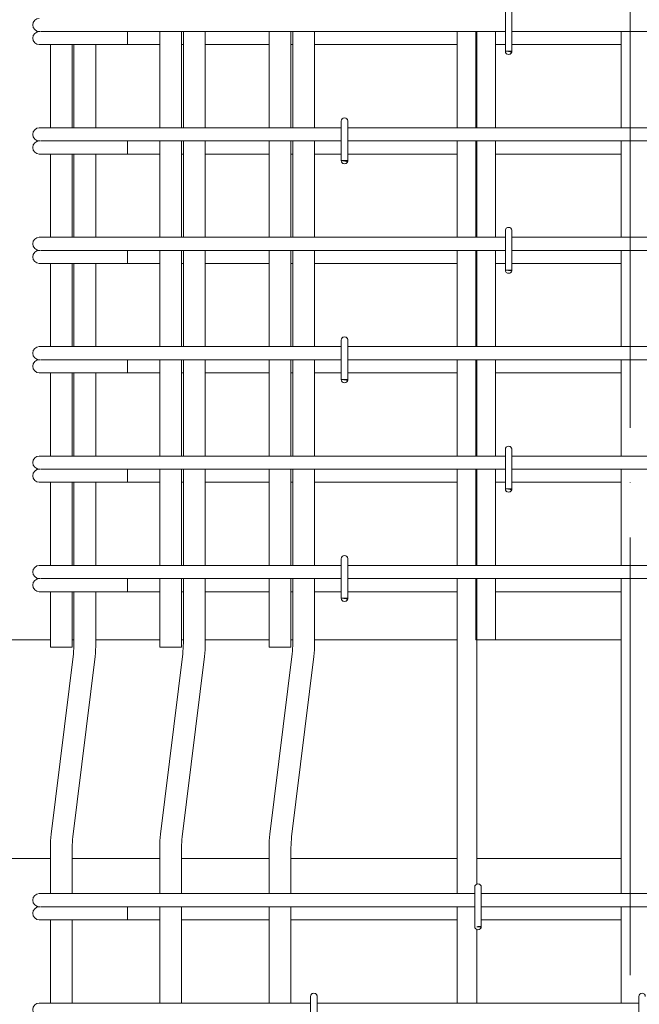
# Model space of a CAD drawing. Header units: millimetres. Extents: x 16591 to 27072, y 2073 to 10123.
# Tile 18 of 34: x 21139 to 21706, y 3767 to 4667. Entities that reach past the tile are written whole.
import ezdxf

# ---------------------------------------------------------------- set-up
doc = ezdxf.new("R2010")
doc.units = ezdxf.units.MM
doc.linetypes.add('ADSK_Линия сетки', pattern=[500, 400, -50, 0, -50])
for name, color, linetype, lineweight in [('A-____-____-DIMS', 211, 'Continuous', 9), ('A-____-____-DIMS-25', 211, 'Continuous', 9), ('A-FLOR-____-MCUT', 192, 'Continuous', 50), ('S-GRID-____-OTLN', 1, 'Continuous', 9), ('S-RBAR-____-OTLN', 171, 'Continuous', 100)]:
    doc.layers.add(name, color=color, linetype=linetype, lineweight=lineweight)
doc.styles.add('GOST Common_I_5', font='GOST_Common Italic.ttf', dxfattribs={"width": 0.8, "height": 62.5})
doc.dimstyles.new('ADSK_Для_арматуры_Основной_2_5_мм_шаг_кол-во_Стрелки_точный', dxfattribs={"dimscale": 304.8, "dimtxt": 0.206224, "dimasz": 0, "dimexe": 0.123031, "dimexo": 0.000403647, "dimgap": 0.032808, "dimtad": 1, "dimdec": 0, "dimlfac": 304.8, "dimdsep": 46, "dimtxsty": 'GOST Common_I_5', "dimblk2": 'NONE', "dimsah": 1, "dimcen": 0.09, "dimdle": 0.123031, "dimazin": 0, "dimtfac": 1, "dimtdec": 4, "dimtix": 1, "dimtmove": 0, "dimatfit": 3, "dimfxl": 1, "dimtvp": 1, "dimtfill": 1, "dimtolj": 1, "dimtzin": 0, "dimarcsym": 2})
doc.dimstyles.new('ADSK_Округление_5мм__Узкий__3', dxfattribs={"dimscale": 304.8, "dimtxt": 0.206224, "dimasz": 0.147638, "dimexe": 0.123031, "dimexo": 0.000269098, "dimgap": 0.032808, "dimtad": 1, "dimdec": 0, "dimlfac": 304.8, "dimrnd": 5, "dimdsep": 46, "dimtxsty": 'GOST Common_I_5', "dimblk1": 'OBLIQUE', "dimblk2": 'OBLIQUE', "dimsah": 1, "dimcen": 0.09, "dimdle": 0.123031, "dimazin": 0, "dimtfac": 1, "dimtdec": 4, "dimtix": 1, "dimtmove": 1, "dimatfit": 3, "dimfxl": 1, "dimtvp": 1, "dimtfill": 1, "dimtolj": 1, "dimtzin": 0, "dimlwd": 20, "dimlwe": 20, "dimarcsym": 2})

# ---------------------------------------------------------------- blocks, each defined once
blk = doc.blocks.new('DIMBLOCK30-КЖ1_ПЭ_ВЭ2_Армирование_Пилоны_Пм-2_1_1-1')
at = {"layer": 'A-____-____-DIMS-25', "lineweight": 40}
for points in [[(20854.82, 4750), (20844.95, 4675), (20864.69, 4675)], [(20854.82, 4150), (20864.69, 4225), (20844.95, 4225)]]:
    blk.add_hatch(color=256, dxfattribs=at).paths.add_polyline_path(points)
at = {"layer": 'A-____-____-DIMS-25'}
for p, q in [((20854.82, 4787.5), (20854.82, 4112.5)), ((20854.82, 4750), (20817.32, 4750)), ((20854.82, 4750), (21113.58, 4750)), ((20854.82, 4150), (20817.32, 4150)), ((20854.82, 4150), (21113.58, 4150))]:
    blk.add_line(p, q, dxfattribs=at)
at = {"layer": 'A-____-____-DIMS-25', "lineweight": 40}
for p, q in [((20854.82, 4750), (20844.95, 4675)), ((20864.69, 4675), (20854.82, 4750)), ((20844.95, 4675), (20864.69, 4675)), ((20864.69, 4225), (20844.95, 4225)), ((20844.95, 4225), (20854.82, 4150)), ((20854.82, 4150), (20864.69, 4225))]:
    blk.add_line(p, q, dxfattribs=at)
at = {"layer": 'A-____-____-DIMS-25', "color": 0, "insert": (20763.14, 4296.59), "char_height": 62.5, "width": 368.194, "attachment_point": 1, "rotation": 90, "line_spacing_factor": 1.022761, "style": 'GOST Common_I_5', "bg_fill": 3, "box_fill_scale": 1.25, "bg_fill_color": 256, "bg_fill_true_color": 13158600, "bg_fill_transparency": 0}
blk.add_mtext('100x6=600', dxfattribs=at)
blk = doc.blocks.new('_None')
blk = doc.blocks.new('DIMBLOCK31-КЖ1_ПЭ_ВЭ2_Армирование_Пилоны_Пм-2_1_1-1')
at = {"layer": 'A-____-____-DIMS-25', "lineweight": 20}
for p, q in [((20854.82, 4187.5), (20854.82, 4062.5)), ((20854.82, 4150), (20817.32, 4150)), ((20854.82, 4150), (21126.08, 4150)), ((20854.82, 4074.78), (20854.82, 4125)), ((20854.82, 4100), (20817.32, 4100)), ((20854.82, 4100), (20861.64, 4100)), ((20854.82, 3991.97), (20854.82, 4074.78))]:
    blk.add_line(p, q, dxfattribs=at)
at = {"layer": 'A-____-____-DIMS-25', "lineweight": 40}
for p, q in [((20854.82, 4150), (20832.32, 4172.5)), ((20854.82, 4150), (20877.32, 4127.5)), ((20854.82, 4100), (20832.32, 4122.5)), ((20854.82, 4100), (20877.32, 4077.5))]:
    blk.add_line(p, q, dxfattribs=at)
at = {"layer": 'A-____-____-DIMS-25', "color": 0, "lineweight": 20, "insert": (20763.14, 3991.97), "char_height": 62.5, "width": 84.3778, "attachment_point": 1, "rotation": 90, "line_spacing_factor": 1.022761, "style": 'GOST Common_I_5', "bg_fill": 3, "box_fill_scale": 1.25, "bg_fill_color": 256, "bg_fill_true_color": 13158600, "bg_fill_transparency": 0}
blk.add_mtext('50', dxfattribs=at)
blk = doc.blocks.new('_Oblique')
at = {"color": 0, "linetype": 'ByBlock', "lineweight": -2}
blk.add_line((-0.5, -0.5), (0.5, 0.5), dxfattribs=at)

msp = doc.modelspace()

# ---------------------------------------------------------------- hatches: boundary and pattern name
at = {"layer": 'S-RBAR-____-OTLN', "lineweight": 20}
for points in [[(21588.4774, 4637.302), (21589.0732, 4638), (21583.1754, 4638), (21586.1754, 4637.605)], [(21438.4774, 4537.302), (21439.0732, 4538), (21433.1754, 4538), (21438.0487, 4537.3584)], [(21588.4774, 4437.302), (21589.0732, 4438), (21583.1754, 4438), (21586.1754, 4437.605)], [(21438.4774, 4337.302), (21439.0732, 4338), (21433.1754, 4338), (21438.0487, 4337.3584)], [(21588.4774, 4237.302), (21589.0732, 4238), (21583.1754, 4238), (21586.1754, 4237.605)], [(21438.4774, 4137.302), (21439.0732, 4138), (21433.1754, 4138), (21438.0487, 4137.3584)]]:
    msp.add_hatch(color=256, dxfattribs=at).paths.add_polyline_path(points)
h = msp.add_hatch(color=256, dxfattribs=at)
edge = h.paths.add_edge_path()
edge.add_arc((21586.1754, 4638), 3, 339.0594289, 360)
edge.add_line((21589.1754, 4638), (21586.1754, 4638))
edge.add_line((21586.1754, 4638), (21588.9773, 4636.9278))
h = msp.add_hatch(color=256, dxfattribs=at)
edge = h.paths.add_edge_path()
edge.add_arc((21436.1754, 4538), 3, 339.0594289, 360)
edge.add_line((21439.1754, 4538), (21436.1754, 4538))
edge.add_line((21436.1754, 4538), (21438.9773, 4536.9278))
h = msp.add_hatch(color=256, dxfattribs=at)
edge = h.paths.add_edge_path()
edge.add_arc((21586.1754, 4438), 3, 339.0594289, 360)
edge.add_line((21589.1754, 4438), (21586.1754, 4438))
edge.add_line((21586.1754, 4438), (21588.9773, 4436.9278))
h = msp.add_hatch(color=256, dxfattribs=at)
edge = h.paths.add_edge_path()
edge.add_arc((21436.1754, 4338), 3, 339.0594289, 360)
edge.add_line((21439.1754, 4338), (21436.1754, 4338))
edge.add_line((21436.1754, 4338), (21438.9773, 4336.9278))
h = msp.add_hatch(color=256, dxfattribs=at)
edge = h.paths.add_edge_path()
edge.add_arc((21586.1754, 4238), 3, 339.0594289, 360)
edge.add_line((21589.1754, 4238), (21586.1754, 4238))
edge.add_line((21586.1754, 4238), (21588.9773, 4236.9278))
h = msp.add_hatch(color=256, dxfattribs=at)
edge = h.paths.add_edge_path()
edge.add_arc((21436.1754, 4138), 3, 339.0594289, 360)
edge.add_line((21439.1754, 4138), (21436.1754, 4138))
edge.add_line((21436.1754, 4138), (21438.9773, 4136.9278))
at = {"layer": 'S-RBAR-____-OTLN', "lineweight": 9}
msp.add_hatch(color=8, dxfattribs=at).paths.add_polyline_path([(21560.4774, 3837.302), (21561.0732, 3838), (21557.1754, 3837.7367), (21558.1754, 3837.605)])
h = msp.add_hatch(color=8, dxfattribs=at)
edge = h.paths.add_edge_path()
edge.add_arc((21558.1754, 3838), 3, 339.0594289, 360)
edge.add_line((21561.1754, 3838), (21558.1754, 3838))
edge.add_line((21558.1754, 3838), (21560.9773, 3836.9278))

# ---------------------------------------------------------------- linework, layer by layer
at = {"layer": 'A-FLOR-____-MCUT', "color": 8, "lineweight": 9}
for p, q in [((21167.1754, 4100), (20696.7575, 4100)), ((21188.7834, 4100), (21187.1754, 4100)), ((21267.1754, 4100), (21208.7834, 4100)), ((21288.7834, 4100), (21287.1754, 4100)), ((21367.1754, 4100), (21308.7834, 4100)), ((21388.7834, 4100), (21387.1754, 4100)), ((21539.1754, 4100), (21408.7834, 4100)), ((21689.1754, 4100), (21574.1754, 4100)), ((20696.7575, 3900), (21167.1754, 3900)), ((21187.1754, 3900), (21267.1754, 3900)), ((21287.1754, 3900), (21367.1754, 3900)), ((21387.1754, 3900), (21539.1754, 3900)), ((21557.1754, 3900), (21689.1754, 3900))]:
    msp.add_line(p, q, dxfattribs=at)
at = {"layer": 'S-GRID-____-OTLN', "linetype": 'ADSK_Линия сетки'}
msp.add_line((21697.1748, 2793.4142), (21697.1748, 10065.0128), dxfattribs=at)
at = {"layer": 'S-RBAR-____-OTLN', "lineweight": 20}
for p, q in [((21583.1754, 4674), (21583.1754, 4638)), ((21589.1754, 4674), (21589.1754, 4638)), ((21157.084, 4656), (21158.3107, 4656)), ((21158.6342, 4656), (21159.5335, 4656)), ((21159.5299, 4656), (21162.5661, 4656)), ((21162.5552, 4656), (21164.9467, 4656)), ((21164.9496, 4656), (21169.0362, 4656)), ((21169.0182, 4656), (21172.2607, 4656)), ((21172.243, 4656), (21177.4078, 4656)), ((21177.3859, 4656), (21181.2761, 4656)), ((21181.2531, 4656), (21187.0645, 4656)), ((21187.0431, 4656), (21191.1692, 4656)), ((21191.1451, 4656), (21193.084, 4656)), ((21583.1754, 4656), (21193.084, 4656)), ((21237.7569, 4656), (21237.7569, 4644)), ((21267.1754, 4656), (21267.1754, 4568)), ((21287.1754, 4656), (21287.1754, 4568)), ((21367.1754, 4656), (21367.1754, 4568)), ((21387.1754, 4656), (21387.1754, 4568)), ((21556.1754, 4568), (21556.1754, 4656)), ((21574.1754, 4568), (21574.1754, 4656)), ((21883.1754, 4656), (21589.1754, 4656)), ((21157.084, 4644), (21218.5398, 4644)), ((21167.1754, 4644), (21167.1754, 4568)), ((21187.1754, 4644), (21187.1754, 4568)), ((21237.7569, 4644), (21218.5398, 4644)), ((21237.7569, 4644), (21267.1754, 4644)), ((21287.1754, 4644), (21288.7834, 4644)), ((21308.7834, 4644), (21367.1754, 4644)), ((21387.1754, 4644), (21388.7834, 4644)), ((21408.7834, 4644), (21539.1754, 4644)), ((21574.1754, 4644), (21583.1754, 4644)), ((21589.1754, 4644), (21689.1754, 4644)), ((21589.0732, 4638), (21583.1754, 4638)), ((21583.1754, 4638), (21586.1754, 4637.605)), ((21589.1754, 4638), (21586.1754, 4638)), ((21586.1754, 4638), (21588.9773, 4636.9278)), ((21586.1754, 4637.605), (21588.4774, 4637.302)), ((21588.4774, 4637.302), (21589.0732, 4638)), ((21433.1754, 4574), (21433.1754, 4538)), ((21439.1754, 4574), (21439.1754, 4538)), ((21157.084, 4568), (21167.6282, 4568)), ((21167.6282, 4568), (21193.084, 4568)), ((21433.1754, 4568), (21193.084, 4568)), ((21733.1754, 4568), (21439.1754, 4568)), ((21157.084, 4556), (21158.3107, 4556)), ((21158.6342, 4556), (21159.5335, 4556)), ((21159.5299, 4556), (21162.5661, 4556)), ((21162.5552, 4556), (21164.9467, 4556)), ((21164.9496, 4556), (21169.0362, 4556)), ((21169.0182, 4556), (21172.2607, 4556)), ((21172.243, 4556), (21177.4078, 4556)), ((21177.3859, 4556), (21181.2761, 4556)), ((21181.2531, 4556), (21187.0645, 4556)), ((21187.0431, 4556), (21191.1692, 4556)), ((21191.1451, 4556), (21193.084, 4556)), ((21433.1754, 4556), (21193.084, 4556)), ((21237.7569, 4556), (21237.7569, 4544)), ((21267.1754, 4556), (21267.1754, 4468)), ((21287.1754, 4556), (21287.1754, 4468)), ((21367.1754, 4556), (21367.1754, 4468)), ((21387.1754, 4556), (21387.1754, 4468)), ((21733.1754, 4556), (21439.1754, 4556)), ((21556.1754, 4468), (21556.1754, 4556)), ((21574.1754, 4468), (21574.1754, 4556)), ((21157.084, 4544), (21218.5398, 4544)), ((21167.1754, 4544), (21167.1754, 4468)), ((21187.1754, 4544), (21187.1754, 4468)), ((21237.7569, 4544), (21218.5398, 4544)), ((21237.7569, 4544), (21267.1754, 4544)), ((21287.1754, 4544), (21288.7834, 4544)), ((21308.7834, 4544), (21367.1754, 4544)), ((21387.1754, 4544), (21388.7834, 4544)), ((21408.7834, 4544), (21433.1754, 4544)), ((21439.0732, 4538), (21433.1754, 4538)), ((21433.1754, 4538), (21438.0487, 4537.3584)), ((21439.1754, 4538), (21436.1754, 4538)), ((21436.1754, 4538), (21438.9773, 4536.9278)), ((21438.0487, 4537.3584), (21438.4774, 4537.302)), ((21438.4774, 4537.302), (21439.0732, 4538)), ((21439.1754, 4544), (21539.1754, 4544)), ((21574.1754, 4544), (21689.1754, 4544)), ((21583.1754, 4474), (21583.1754, 4438)), ((21589.1754, 4474), (21589.1754, 4438)), ((21157.084, 4468), (21167.6282, 4468)), ((21167.6282, 4468), (21193.084, 4468)), ((21583.1754, 4468), (21193.084, 4468)), ((21883.1754, 4468), (21589.1754, 4468)), ((21157.084, 4456), (21158.3107, 4456)), ((21158.6342, 4456), (21159.5335, 4456)), ((21159.5299, 4456), (21162.5661, 4456)), ((21162.5552, 4456), (21164.9467, 4456)), ((21164.9496, 4456), (21169.0362, 4456)), ((21169.0182, 4456), (21172.2607, 4456)), ((21172.243, 4456), (21177.4078, 4456)), ((21177.3859, 4456), (21181.2761, 4456)), ((21181.2531, 4456), (21187.0645, 4456)), ((21187.0431, 4456), (21191.1692, 4456)), ((21191.1451, 4456), (21193.084, 4456)), ((21583.1754, 4456), (21193.084, 4456)), ((21237.7569, 4456), (21237.7569, 4444)), ((21267.1754, 4456), (21267.1754, 4368)), ((21287.1754, 4456), (21287.1754, 4368)), ((21367.1754, 4456), (21367.1754, 4368)), ((21387.1754, 4456), (21387.1754, 4368)), ((21556.1754, 4368), (21556.1754, 4456)), ((21574.1754, 4368), (21574.1754, 4456)), ((21883.1754, 4456), (21589.1754, 4456)), ((21157.084, 4444), (21218.5398, 4444)), ((21167.1754, 4444), (21167.1754, 4368)), ((21187.1754, 4444), (21187.1754, 4368)), ((21237.7569, 4444), (21218.5398, 4444)), ((21237.7569, 4444), (21267.1754, 4444)), ((21287.1754, 4444), (21288.7834, 4444)), ((21308.7834, 4444), (21367.1754, 4444)), ((21387.1754, 4444), (21388.7834, 4444)), ((21408.7834, 4444), (21539.1754, 4444)), ((21574.1754, 4444), (21583.1754, 4444)), ((21589.0732, 4438), (21583.1754, 4438)), ((21583.1754, 4438), (21586.1754, 4437.605)), ((21589.1754, 4438), (21586.1754, 4438)), ((21586.1754, 4438), (21588.9773, 4436.9278)), ((21586.1754, 4437.605), (21588.4774, 4437.302)), ((21588.4774, 4437.302), (21589.0732, 4438)), ((21589.1754, 4444), (21689.1754, 4444)), ((21433.1754, 4374), (21433.1754, 4338)), ((21439.1754, 4374), (21439.1754, 4338)), ((21157.084, 4368), (21167.6282, 4368)), ((21167.6282, 4368), (21193.084, 4368)), ((21433.1754, 4368), (21193.084, 4368)), ((21733.1754, 4368), (21439.1754, 4368)), ((21157.084, 4356), (21158.3107, 4356)), ((21158.6342, 4356), (21159.5335, 4356)), ((21159.5299, 4356), (21162.5661, 4356)), ((21162.5552, 4356), (21164.9467, 4356)), ((21164.9496, 4356), (21169.0362, 4356)), ((21169.0182, 4356), (21172.2607, 4356)), ((21172.243, 4356), (21177.4078, 4356)), ((21177.3859, 4356), (21181.2761, 4356)), ((21181.2531, 4356), (21187.0645, 4356)), ((21187.0431, 4356), (21191.1692, 4356)), ((21191.1451, 4356), (21193.084, 4356)), ((21433.1754, 4356), (21193.084, 4356)), ((21237.7569, 4356), (21237.7569, 4344)), ((21267.1754, 4356), (21267.1754, 4268)), ((21287.1754, 4356), (21287.1754, 4268)), ((21367.1754, 4356), (21367.1754, 4268)), ((21387.1754, 4356), (21387.1754, 4268)), ((21733.1754, 4356), (21439.1754, 4356)), ((21556.1754, 4268), (21556.1754, 4356)), ((21574.1754, 4268), (21574.1754, 4356)), ((21157.084, 4344), (21218.5398, 4344)), ((21167.1754, 4344), (21167.1754, 4268)), ((21187.1754, 4344), (21187.1754, 4268)), ((21237.7569, 4344), (21218.5398, 4344)), ((21237.7569, 4344), (21267.1754, 4344)), ((21287.1754, 4344), (21288.7834, 4344)), ((21308.7834, 4344), (21367.1754, 4344)), ((21387.1754, 4344), (21388.7834, 4344)), ((21408.7834, 4344), (21433.1754, 4344)), ((21439.1754, 4338), (21436.1754, 4338)), ((21436.1754, 4338), (21438.9773, 4336.9278)), ((21439.1754, 4344), (21539.1754, 4344)), ((21574.1754, 4344), (21689.1754, 4344)), ((21439.0732, 4338), (21433.1754, 4338)), ((21433.1754, 4338), (21438.0487, 4337.3584)), ((21438.0487, 4337.3584), (21438.4774, 4337.302)), ((21438.4774, 4337.302), (21439.0732, 4338)), ((21157.084, 4268), (21167.6282, 4268)), ((21167.6282, 4268), (21193.084, 4268)), ((21583.1754, 4268), (21193.084, 4268)), ((21583.1754, 4274), (21583.1754, 4238)), ((21589.1754, 4274), (21589.1754, 4238)), ((21883.1754, 4268), (21589.1754, 4268)), ((21157.084, 4256), (21158.3107, 4256)), ((21158.6342, 4256), (21159.5335, 4256)), ((21159.5299, 4256), (21162.5661, 4256)), ((21162.5552, 4256), (21164.9467, 4256)), ((21164.9496, 4256), (21169.0362, 4256)), ((21169.0182, 4256), (21172.2607, 4256)), ((21172.243, 4256), (21177.4078, 4256)), ((21177.3859, 4256), (21181.2761, 4256)), ((21181.2531, 4256), (21187.0645, 4256)), ((21187.0431, 4256), (21191.1692, 4256)), ((21191.1451, 4256), (21193.084, 4256)), ((21583.1754, 4256), (21193.084, 4256)), ((21237.7569, 4256), (21237.7569, 4244)), ((21267.1754, 4256), (21267.1754, 4168)), ((21287.1754, 4256), (21287.1754, 4168)), ((21367.1754, 4256), (21367.1754, 4168)), ((21387.1754, 4256), (21387.1754, 4168)), ((21556.1754, 4168), (21556.1754, 4256)), ((21574.1754, 4168), (21574.1754, 4256)), ((21883.1754, 4256), (21589.1754, 4256)), ((21157.084, 4244), (21218.5398, 4244)), ((21167.1754, 4244), (21167.1754, 4168)), ((21187.1754, 4244), (21187.1754, 4168)), ((21237.7569, 4244), (21218.5398, 4244)), ((21237.7569, 4244), (21267.1754, 4244)), ((21287.1754, 4244), (21288.7834, 4244)), ((21308.7834, 4244), (21367.1754, 4244)), ((21387.1754, 4244), (21388.7834, 4244)), ((21408.7834, 4244), (21539.1754, 4244)), ((21574.1754, 4244), (21583.1754, 4244)), ((21589.1754, 4244), (21689.1754, 4244)), ((21589.0732, 4238), (21583.1754, 4238)), ((21583.1754, 4238), (21586.1754, 4237.605)), ((21589.1754, 4238), (21586.1754, 4238)), ((21586.1754, 4238), (21588.9773, 4236.9278)), ((21586.1754, 4237.605), (21588.4774, 4237.302)), ((21588.4774, 4237.302), (21589.0732, 4238)), ((21157.084, 4168), (21167.6282, 4168)), ((21167.6282, 4168), (21193.084, 4168)), ((21433.1754, 4168), (21193.084, 4168)), ((21433.1754, 4174), (21433.1754, 4138)), ((21439.1754, 4174), (21439.1754, 4138)), ((21733.1754, 4168), (21439.1754, 4168)), ((21157.084, 4156), (21158.3107, 4156)), ((21158.6342, 4156), (21159.5335, 4156)), ((21159.5299, 4156), (21162.5661, 4156)), ((21162.5552, 4156), (21164.9467, 4156)), ((21164.9496, 4156), (21169.0362, 4156)), ((21169.0182, 4156), (21172.2607, 4156)), ((21172.243, 4156), (21177.4078, 4156)), ((21177.3859, 4156), (21181.2761, 4156)), ((21181.2531, 4156), (21187.0645, 4156)), ((21187.0431, 4156), (21191.1692, 4156)), ((21191.1451, 4156), (21193.084, 4156)), ((21433.1754, 4156), (21193.084, 4156)), ((21237.7569, 4156), (21237.7569, 4144)), ((21267.1754, 4156), (21267.1754, 4093.2667)), ((21287.1754, 4156), (21287.1754, 4093.2667)), ((21367.1754, 4156), (21367.1754, 4093.2667)), ((21387.1754, 4156), (21387.1754, 4093.2667)), ((21733.1754, 4156), (21439.1754, 4156)), ((21556.1754, 4100), (21556.1754, 4156)), ((21574.1754, 4100), (21574.1754, 4156)), ((21157.084, 4144), (21218.5398, 4144)), ((21167.1754, 4144), (21167.1754, 4093.2667)), ((21187.1754, 4144), (21187.1754, 4093.2667)), ((21237.7569, 4144), (21218.5398, 4144)), ((21237.7569, 4144), (21267.1754, 4144)), ((21287.1754, 4144), (21288.7834, 4144)), ((21308.7834, 4144), (21367.1754, 4144)), ((21387.1754, 4144), (21388.7834, 4144)), ((21408.7834, 4144), (21433.1754, 4144)), ((21439.1754, 4144), (21539.1754, 4144)), ((21574.1754, 4144), (21689.1754, 4144)), ((21439.0732, 4138), (21433.1754, 4138)), ((21433.1754, 4138), (21438.0487, 4137.3584)), ((21439.1754, 4138), (21436.1754, 4138)), ((21436.1754, 4138), (21438.9773, 4136.9278)), ((21438.0487, 4137.3584), (21438.4774, 4137.302)), ((21438.4774, 4137.302), (21439.0732, 4138)), ((21574.1754, 4100), (21556.1754, 4100)), ((21167.1754, 4093.2667), (21187.1754, 4093.2667)), ((21267.1754, 4093.2667), (21287.1754, 4093.2667)), ((21367.1754, 4093.2667), (21387.1754, 4093.2667))]:
    msp.add_line(p, q, dxfattribs=at)
at = {"layer": 'S-RBAR-____-OTLN', "color": 8, "lineweight": 9}
for p, q in [((21288.7834, 4656), (21288.7834, 4568)), ((21308.7834, 4656), (21308.7834, 4568)), ((21388.7834, 4656), (21388.7834, 4568)), ((21408.7834, 4656), (21408.7834, 4568)), ((21539.1754, 4568), (21539.1754, 4656)), ((21557.1754, 4568), (21557.1754, 4656)), ((21689.1754, 4568), (21689.1754, 4656)), ((21188.7834, 4644), (21188.7834, 4568)), ((21208.7834, 4644), (21208.7834, 4568)), ((21288.7834, 4556), (21288.7834, 4468)), ((21308.7834, 4556), (21308.7834, 4468)), ((21388.7834, 4556), (21388.7834, 4468)), ((21408.7834, 4556), (21408.7834, 4468)), ((21539.1754, 4468), (21539.1754, 4556)), ((21557.1754, 4468), (21557.1754, 4556)), ((21689.1754, 4468), (21689.1754, 4556)), ((21188.7834, 4544), (21188.7834, 4468)), ((21208.7834, 4544), (21208.7834, 4468)), ((21288.7834, 4456), (21288.7834, 4368)), ((21308.7834, 4456), (21308.7834, 4368)), ((21388.7834, 4456), (21388.7834, 4368)), ((21408.7834, 4456), (21408.7834, 4368)), ((21539.1754, 4368), (21539.1754, 4456)), ((21557.1754, 4368), (21557.1754, 4456)), ((21689.1754, 4368), (21689.1754, 4456)), ((21188.7834, 4444), (21188.7834, 4368)), ((21208.7834, 4444), (21208.7834, 4368)), ((21288.7834, 4356), (21288.7834, 4268)), ((21308.7834, 4356), (21308.7834, 4268)), ((21388.7834, 4356), (21388.7834, 4268)), ((21408.7834, 4356), (21408.7834, 4268)), ((21539.1754, 4268), (21539.1754, 4356)), ((21557.1754, 4268), (21557.1754, 4356)), ((21689.1754, 4268), (21689.1754, 4356)), ((21188.7834, 4344), (21188.7834, 4268)), ((21208.7834, 4344), (21208.7834, 4268)), ((21288.7834, 4256), (21288.7834, 4168)), ((21308.7834, 4256), (21308.7834, 4168)), ((21388.7834, 4256), (21388.7834, 4168)), ((21408.7834, 4256), (21408.7834, 4168)), ((21539.1754, 4168), (21539.1754, 4256)), ((21557.1754, 4168), (21557.1754, 4256)), ((21689.1754, 4168), (21689.1754, 4256)), ((21188.7834, 4244), (21188.7834, 4168)), ((21208.7834, 4244), (21208.7834, 4168)), ((21288.7834, 4156), (21288.7834, 4097.03)), ((21308.7834, 4156), (21308.7834, 4097.03)), ((21388.7834, 4156), (21388.7834, 4097.03)), ((21408.7834, 4156), (21408.7834, 4097.03)), ((21539.1754, 3868), (21539.1754, 4156)), ((21557.1754, 3876.8052), (21557.1754, 4156)), ((21689.1754, 3868), (21689.1754, 4156)), ((21188.7834, 4144), (21188.7834, 4097.03)), ((21208.7834, 4144), (21208.7834, 4097.03)), ((21188.1871, 4087.2804), (21167.9208, 3922.2243)), ((21288.1871, 4087.2804), (21267.9208, 3922.2243)), ((21388.1871, 4087.2804), (21367.9208, 3922.2243)), ((21208.038, 4084.843), (21187.7717, 3919.7869)), ((21308.038, 4084.843), (21287.7717, 3919.7869)), ((21408.038, 4084.843), (21387.7717, 3919.7869)), ((21167.1754, 3910.0374), (21167.1754, 3868)), ((21187.1754, 3910.0374), (21187.1754, 3868)), ((21267.1754, 3910.0374), (21267.1754, 3868)), ((21287.1754, 3910.0374), (21287.1754, 3868)), ((21367.1754, 3910.0374), (21367.1754, 3868)), ((21387.1754, 3910.0374), (21387.1754, 3868)), ((21555.1754, 3874), (21555.1754, 3838)), ((21561.1754, 3874), (21561.1754, 3838)), ((21157.084, 3868), (21167.6282, 3868)), ((21167.6282, 3868), (21193.084, 3868)), ((21555.1754, 3868), (21193.084, 3868)), ((21855.1754, 3868), (21561.1754, 3868)), ((21157.084, 3856), (21158.3107, 3856)), ((21158.6342, 3856), (21159.5335, 3856)), ((21159.5299, 3856), (21162.5661, 3856)), ((21162.5552, 3856), (21164.9467, 3856)), ((21164.9496, 3856), (21169.0362, 3856)), ((21169.0182, 3856), (21172.2607, 3856)), ((21172.243, 3856), (21177.4078, 3856)), ((21177.3859, 3856), (21181.2761, 3856)), ((21181.2531, 3856), (21187.0645, 3856)), ((21187.0431, 3856), (21191.1692, 3856)), ((21191.1451, 3856), (21193.084, 3856)), ((21555.1754, 3856), (21193.084, 3856)), ((21237.7569, 3856), (21237.7569, 3844)), ((21267.1754, 3856), (21267.1754, 3768)), ((21287.1754, 3856), (21287.1754, 3768)), ((21367.1754, 3856), (21367.1754, 3768)), ((21387.1754, 3856), (21387.1754, 3768)), ((21539.1754, 3768), (21539.1754, 3856)), ((21855.1754, 3856), (21561.1754, 3856)), ((21689.1754, 3768), (21689.1754, 3856)), ((21157.084, 3844), (21218.5398, 3844)), ((21167.1754, 3844), (21167.1754, 3768)), ((21187.1754, 3844), (21187.1754, 3768)), ((21237.7569, 3844), (21218.5398, 3844)), ((21237.7569, 3844), (21267.1754, 3844)), ((21287.1754, 3844), (21367.1754, 3844)), ((21387.1754, 3844), (21539.1754, 3844)), ((21561.1754, 3844), (21689.1754, 3844)), ((21561.0732, 3838), (21557.1754, 3837.7367)), ((21557.1754, 3837.7367), (21558.1754, 3837.605)), ((21557.1754, 3768), (21557.1754, 3835.1948)), ((21561.1754, 3838), (21558.1754, 3838)), ((21558.1754, 3838), (21560.9773, 3836.9278)), ((21558.1754, 3837.605), (21560.4774, 3837.302)), ((21560.4774, 3837.302), (21561.0732, 3838)), ((21405.1754, 3774), (21405.1754, 3738)), ((21411.1754, 3774), (21411.1754, 3738)), ((21705.1754, 3774), (21705.1754, 3738)), ((21157.084, 3768), (21167.6282, 3768)), ((21167.6282, 3768), (21193.084, 3768)), ((21405.1754, 3768), (21193.084, 3768)), ((21705.1754, 3768), (21411.1754, 3768))]:
    msp.add_line(p, q, dxfattribs=at)
at = {"layer": 'S-RBAR-____-OTLN', "lineweight": 20}
for centre, radius, start, end in [((21157.084, 4662), 6, 90, 270), ((21157.084, 4650), 6, 90, 270), ((21157.084, 4650), 6, 90, 105), ((21586.1754, 4638), 3, 180, 0), ((21586.1754, 4638), 3, 210, 240), ((21586.1754, 4638), 3, 300, 330), ((21586.1754, 4638), 3, 339.0594289, 0), ((21586.1754, 4638), 3, 345, 0), ((21436.1754, 4574), 3, 0, 180), ((21436.1754, 4574), 3, 120, 150), ((21436.1754, 4574), 3, 30, 60), ((21436.1754, 4574), 3, 0, 15), ((21157.084, 4562), 6, 90, 270), ((21157.084, 4550), 6, 90, 270), ((21157.084, 4550), 6, 90, 105), ((21436.1754, 4538), 3, 180, 0), ((21436.1754, 4538), 3, 210, 240), ((21436.1754, 4538), 3, 300, 330), ((21436.1754, 4538), 3, 339.0594289, 0), ((21436.1754, 4538), 3, 345, 0), ((21586.1754, 4474), 3, 0, 180), ((21586.1754, 4474), 3, 120, 150), ((21586.1754, 4474), 3, 30, 60), ((21586.1754, 4474), 3, 0, 15), ((21157.084, 4462), 6, 90, 270), ((21157.084, 4450), 6, 90, 270), ((21157.084, 4450), 6, 90, 105), ((21586.1754, 4438), 3, 180, 0), ((21586.1754, 4438), 3, 339.0594289, 0), ((21586.1754, 4438), 3, 345, 0), ((21586.1754, 4438), 3, 210, 240), ((21586.1754, 4438), 3, 300, 330), ((21436.1754, 4374), 3, 0, 180), ((21436.1754, 4374), 3, 120, 150), ((21436.1754, 4374), 3, 30, 60), ((21436.1754, 4374), 3, 0, 15), ((21157.084, 4362), 6, 90, 270), ((21157.084, 4350), 6, 90, 270), ((21157.084, 4350), 6, 90, 105), ((21436.1754, 4338), 3, 180, 0), ((21436.1754, 4338), 3, 339.0594289, 0), ((21436.1754, 4338), 3, 345, 0), ((21436.1754, 4338), 3, 210, 240), ((21436.1754, 4338), 3, 300, 330), ((21586.1754, 4274), 3, 0, 180), ((21586.1754, 4274), 3, 120, 143.3992639), ((21586.1754, 4274), 3, 36.6007361, 60), ((21157.084, 4262), 6, 90, 270), ((21586.1754, 4274), 3, 0, 15), ((21157.084, 4250), 6, 90, 270), ((21157.084, 4250), 6, 90, 105), ((21586.1754, 4238), 3, 180, 0), ((21586.1754, 4238), 3, 210, 240), ((21586.1754, 4238), 3, 300, 330), ((21586.1754, 4238), 3, 339.0594289, 0), ((21586.1754, 4238), 3, 345, 0), ((21436.1754, 4174), 3, 0, 180), ((21436.1754, 4174), 3, 120, 150), ((21436.1754, 4174), 3, 30, 60), ((21157.084, 4162), 6, 90, 270), ((21436.1754, 4174), 3, 0, 15), ((21157.084, 4150), 6, 90, 270), ((21157.084, 4150), 6, 90, 105), ((21436.1754, 4138), 3, 180, 0), ((21436.1754, 4138), 3, 210, 240), ((21436.1754, 4138), 3, 300, 330), ((21436.1754, 4138), 3, 339.0594289, 0), ((21436.1754, 4138), 3, 345, 0)]:
    msp.add_arc(centre, radius, start, end, dxfattribs=at)
at = {"layer": 'S-RBAR-____-OTLN', "color": 8, "lineweight": 9}
for centre, radius, start, end in [((21108.7834, 4097.03), 80, 353, 360), ((21108.7834, 4097.03), 100, 353, 0), ((21208.7834, 4097.03), 80, 353, 360), ((21208.7834, 4097.03), 100, 353, 0), ((21308.7834, 4097.03), 80, 353, 360), ((21308.7834, 4097.03), 100, 353, 0), ((21267.1754, 3910.0374), 100, 173, 180), ((21267.1754, 3910.0374), 80, 173, 180), ((21367.1754, 3910.0374), 100, 173, 180), ((21367.1754, 3910.0374), 80, 173, 180), ((21467.1754, 3910.0374), 100, 173, 180), ((21467.1754, 3910.0374), 80, 173, 180), ((21558.1754, 3874), 3, 0, 180), ((21558.1754, 3874), 3, 30, 60), ((21558.1754, 3874), 3, 0, 15), ((21157.084, 3862), 6, 90, 270), ((21157.084, 3850), 6, 90, 270), ((21157.084, 3850), 6, 90, 105), ((21558.1754, 3838), 3, 180, 0), ((21558.1754, 3838), 3, 300, 330), ((21558.1754, 3838), 3, 339.0594289, 0), ((21558.1754, 3838), 3, 345, 0), ((21408.1754, 3774), 3, 0, 180), ((21408.1754, 3774), 3, 120, 150), ((21408.1754, 3774), 3, 30, 60), ((21408.1754, 3774), 3, 0, 15), ((21708.1754, 3774), 3, 0, 180), ((21157.084, 3762), 6, 90, 270)]:
    msp.add_arc(centre, radius, start, end, dxfattribs=at)

# ---------------------------------------------------------------- next in the draw order: dimensions: what is measured, and where the dimension line sits
at = {"layer": 'A-____-____-DIMS'}
dim = msp.add_linear_dim(base=(20854.8204, 4150), p1=(21151.084, 4750), p2=(21151.084, 4150), angle=90, text='100x6=600', dimstyle='ADSK_Для_арматуры_Основной_2_5_мм_шаг_кол-во_Стрелки_точный', override={"dimpost": '<>', "dimblk1": 'None', "dimblk2": 'None', "dimsah": 1, "dimfxl": 600}, dxfattribs=at)
dim.commit()
dim.dimension.update_dxf_attribs({"geometry": 'DIMBLOCK30-КЖ1_ПЭ_ВЭ2_Армирование_Пилоны_Пм-2_1_1-1', "text_midpoint": (20813.5704, 4450)})

# ---------------------------------------------------------------- next in the draw order: dimensions: what is measured, and where the dimension line sits
at = {"layer": 'A-____-____-DIMS', "lineweight": 20}
dim = msp.add_linear_dim(base=(20854.8204, 4100), p1=(21151.084, 4150), p2=(20886.6402, 4100), angle=90, dimstyle='ADSK_Округление_5мм__Узкий__3', override={"dimpost": '<>', "dimfxl": 269.129175}, dxfattribs=at)
dim.commit()
dim.dimension.update_dxf_attribs({"geometry": 'DIMBLOCK31-КЖ1_ПЭ_ВЭ2_Армирование_Пилоны_Пм-2_1_1-1', "text_midpoint": (20804.8103, 4034.1566), "dimtype": 160, "text_rotation": 90})

doc.saveas('drawing.dxf')
